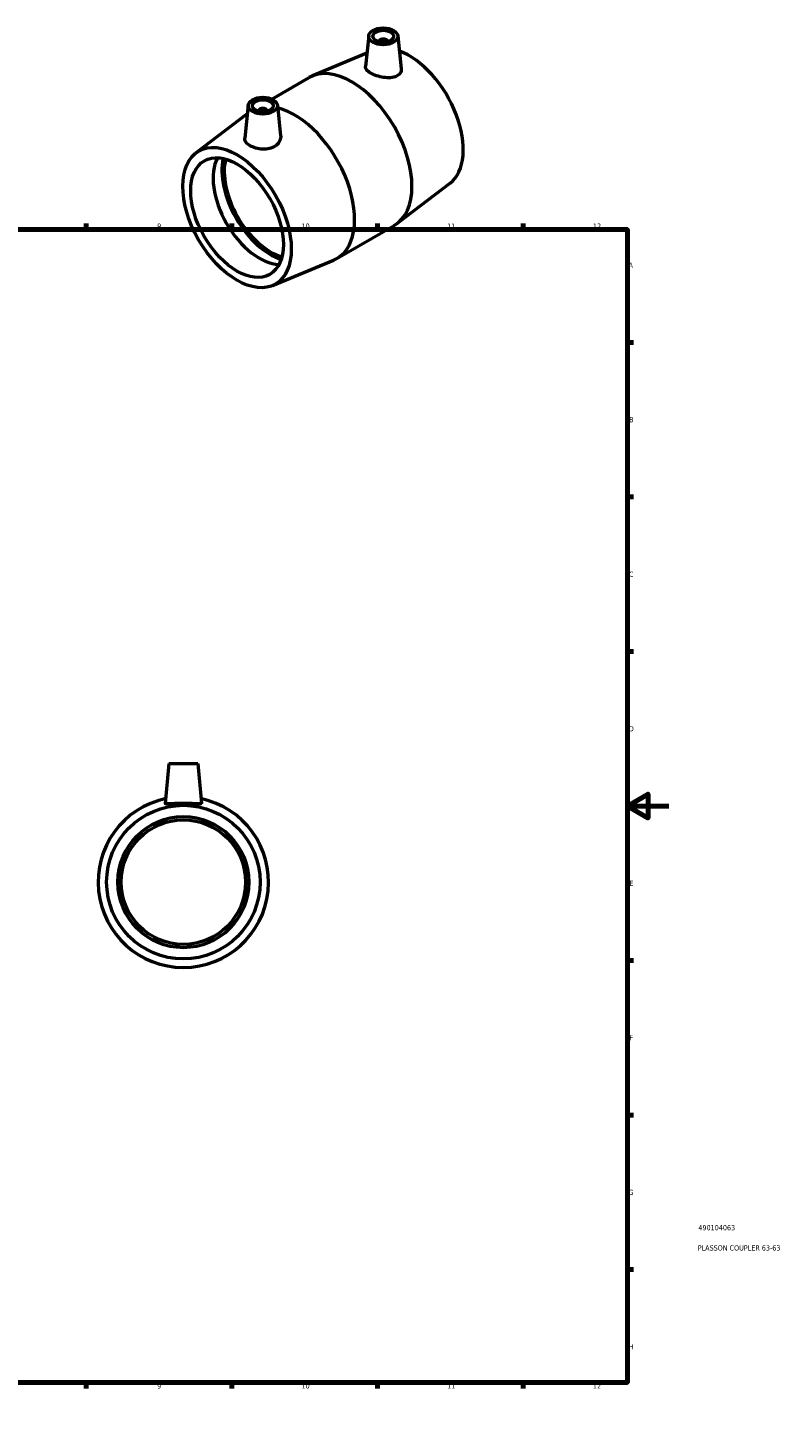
# Model space of a CAD drawing. Header units: millimetres. Extents: x 0 to 895, y 0 to 752.
# Tile 5 of 5: x 533 to 895, y 0 to 671. Entities that reach past the tile are written whole.
import ezdxf

# ---------------------------------------------------------------- set-up
doc = ezdxf.new("R2010")
doc.units = ezdxf.units.MM
for name, color, linetype, lineweight in [('Border (ISO)', 7, 'Continuous', 70), ('Title (ISO)', 7, 'Continuous', 50), ('Visible (ISO)', 7, 'Continuous', 50)]:
    doc.layers.add(name, color=color, linetype=linetype, lineweight=lineweight)
doc.styles.add('Note Text (ISO)', font='tahoma.ttf')

# ---------------------------------------------------------------- blocks, each defined once
blk = doc.blocks.new('Borders Default Border')
at = {"layer": 'Border (ISO)'}
for p, q in [((70.08, 574), (70.08, 576.9)), ((140.17, 574), (140.17, 576.9)), ((210.25, 574), (210.25, 576.9)), ((280.33, 574), (280.33, 576.9)), ((350.42, 574), (350.42, 576.9)), ((490.58, 574), (490.58, 576.9)), ((560.67, 574), (560.67, 576.9)), ((630.75, 574), (630.75, 576.9)), ((700.83, 574), (700.83, 576.9)), ((770.92, 574), (770.92, 576.9)), ((20, 519.75), (17.1, 519.75)), ((821, 519.75), (823.9, 519.75)), ((20, 445.5), (17.1, 445.5)), ((821, 445.5), (823.9, 445.5)), ((20, 371.25), (17.1, 371.25)), ((821, 371.25), (823.9, 371.25)), ((20, 222.75), (17.1, 222.75)), ((821, 222.75), (823.9, 222.75)), ((20, 148.5), (17.1, 148.5)), ((821, 148.5), (823.9, 148.5)), ((20, 74.25), (17.1, 74.25)), ((821, 74.25), (823.9, 74.25)), ((70.08, 20), (70.08, 17.1)), ((140.17, 20), (140.17, 17.1)), ((210.25, 20), (210.25, 17.1)), ((280.33, 20), (280.33, 17.1)), ((350.42, 20), (350.42, 17.1)), ((490.58, 20), (490.58, 17.1)), ((560.67, 20), (560.67, 17.1)), ((630.75, 20), (630.75, 17.1)), ((700.83, 20), (700.83, 17.1)), ((770.92, 20), (770.92, 17.1))]:
    blk.add_line(p, q, dxfattribs=at)
at = {"layer": 'Border (ISO)', "flags": 128}
for points in [[(420.5, 594), (420.5, 574), (414.73, 584), (426.27, 584), (420.5, 574)], [(20, 20), (20, 574), (821, 574), (821, 20), (20, 20)], [(0, 297), (20, 297), (10, 302.77), (10, 291.23), (20, 297)], [(841, 297), (821, 297), (831, 302.77), (831, 291.23), (821, 297)], [(420.5, 0), (420.5, 20), (414.73, 10), (426.27, 10), (420.5, 20)]]:
    blk.add_lwpolyline(points, dxfattribs=at)
at = {"layer": 'Border (ISO)', "color": 232, "true_color": 0xca0064, "char_height": 2.5, "attachment_point": 7, "style": 'Note Text (ISO)'}
for s, insert in [('1', (34.48, 574.4)), ('2', (104.37, 574.4)), ('3', (174.43, 574.35)), ('4', (244.42, 574.4)), ('5', (314.64, 574.35)), ('6', (384.66, 574.35)), ('7', (454.77, 574.4)), ('8', (524.81, 574.34)), ('9', (594.88, 574.35)), ('10', (664.29, 574.35)), ('11', (734.37, 574.4)), ('12', (804.46, 574.4)), ('A', (17.29, 555.62)), ('A', (821.59, 555.62)), ('B', (17.59, 481.37)), ('B', (821.89, 481.37)), ('C', (17.43, 407.08)), ('C', (821.73, 407.08)), ('D', (17.43, 332.88)), ('D', (821.73, 332.88)), ('E', (17.64, 258.63)), ('E', (821.94, 258.63)), ('F', (17.7, 184.38)), ('F', (822, 184.38)), ('G', (17.31, 110.08)), ('G', (821.61, 110.08)), ('H', (17.44, 35.88)), ('H', (821.74, 35.88)), ('1', (34.48, 17.1)), ('2', (104.37, 17.1)), ('3', (174.43, 17.05)), ('4', (244.42, 17.1)), ('5', (314.64, 17.05)), ('6', (384.66, 17.05)), ('7', (454.77, 17.1)), ('8', (524.81, 17.04)), ('9', (594.88, 17.05)), ('10', (664.29, 17.05)), ('11', (734.37, 17.1)), ('12', (804.46, 17.1))]:
    blk.add_mtext(s, dxfattribs=dict(at, insert=insert))
blk = doc.blocks.new('Title Blocks ISO')
at = {"layer": 'Title (ISO)', "color": 232, "true_color": 0xca0064, "style": 'Note Text (ISO)'}
for tag, p in [('PART_NUMBER_001', (34.16, 73.13)), ('DESCRIPTION_001', (33.84, 63.4))]:
    blk.add_attdef(tag, p, '', height=2.5, dxfattribs=at)

msp = doc.modelspace()

# ---------------------------------------------------------------- linework, layer by layer
at = {"layer": 'Visible (ISO)'}
for p, q in [((696.615, 667.11), (695.027, 652.298)), ((701.602, 664.223), (701.602, 664.409)), ((705.602, 664.223), (705.602, 664.409)), ((710.589, 667.11), (712.281, 651.328)), ((695.715, 658.713), (669.561, 647.839)), ((649.983, 636.697), (667.974, 647.057)), ((638.703, 633.761), (637.007, 617.943)), ((643.69, 631.06), (643.69, 630.874)), ((647.69, 631.06), (647.69, 630.874)), ((652.677, 633.761), (654.248, 619.109)), ((613.54, 610.861), (638.268, 629.697)), ((735.752, 596.313), (710.368, 576.977)), ((681.318, 560.117), (708.895, 575.997)), ((650.267, 547.085), (679.731, 559.334)), ((600.464, 317.427), (598.78, 298.187)), ((600.464, 317.427), (614.464, 317.427)), ((614.464, 317.427), (616.147, 298.187))]:
    msp.add_line(p, q, dxfattribs=at)
for radius in [36.9, 31.5, 29.925]:
    msp.add_circle((607.464, 260.427), radius, dxfattribs=at)
msp.add_arc((607.464, 260.427), 41, 101.932792, 78.067208, dxfattribs=at)
for centre, major_axis, ratio in [((703.602, 666.862), (7, 0), 0.5758617), ((703.602, 666.862), (5, 0), 0.5758617), ((645.69, 633.512), (7, 0), 0.5758617), ((645.69, 633.512), (5, 0), 0.5758617), ((633.28, 579.766), (18.414, -31.977), 0.5780931), ((633.28, 579.766), (15.72, -27.297), 0.5780931)]:
    msp.add_ellipse(centre, major_axis=major_axis, ratio=ratio, dxfattribs=at)
for centre, major_axis, ratio, start_param, end_param in [((703.602, 664.409), (-2, 0), 0.5758617, 2.9729035, 6.4518745), ((716.012, 627.408), (18.414, -31.977), 0.5780931, 0.0745495, 2.5367338), ((688.435, 611.527), (-20.46, 35.53), 0.5780931, 3.1415927, 6.2831853), ((645.69, 631.06), (-2, 0), 0.5758617, 2.9729035, 6.4518745), ((660.858, 595.647), (20.46, -35.53), 0.5780931, 6.2086358, 8.9224517), ((644.028, 585.955), (15.72, -27.297), 0.5780931, 3.4890936, 5.9356844), ((649.402, 589.05), (-16.526, 28.697), 0.5780931, 0.5643626, 2.57723), ((649.402, 589.05), (-15.72, 27.297), 0.5780931, 0.5361428, 2.6054499)]:
    msp.add_ellipse(centre, major_axis=major_axis, ratio=ratio, start_param=start_param, end_param=end_param, dxfattribs=at)
for points, knots in [([(709.941, 647.687), (709.168, 647.315), (708.184, 647.06), (706.023, 646.875), (704.847, 646.941), (702.656, 647.277), (701.494, 647.565), (699.345, 648.303), (698.359, 648.751), (696.798, 649.651), (696.125, 650.158), (695.236, 651.169), (695.019, 651.675), (695.019, 652.188), (695.022, 652.243), (695.028, 652.298)], [0, 0, 0, 0, 0.3374085, 0.3374085, 0.674817, 0.674817, 1.0061148, 1.0061148, 1.3374126, 1.3374126, 1.6687104, 1.6687104, 2.0000083, 2.0000083, 2.0393988, 2.0393988, 2.0393988, 2.0393988]), ([(712.281, 651.328), (712.29, 651.241), (712.296, 651.155), (712.316, 650.419), (712.126, 649.735), (711.304, 648.544), (710.673, 648.04), (709.941, 647.687)], [4.55953663, 4.55953663, 4.55953663, 4.55953663, 4.60154216, 4.60154216, 4.92151982, 4.92151982, 5.24149749, 5.24149749, 5.24149749, 5.24149749]), ([(651.629, 614.108), (650.861, 613.597), (649.894, 613.18), (647.785, 612.683), (646.643, 612.6), (644.506, 612.694), (643.366, 612.878), (641.27, 613.468), (640.313, 613.873), (638.796, 614.746), (638.134, 615.274), (637.242, 616.405), (637.012, 617.01), (636.99, 617.706), (636.995, 617.823), (637.008, 617.943)], [0, 0, 0, 0, 0.3199777, 0.3199777, 0.6399553, 0.6399553, 0.9616457, 0.9616457, 1.2833361, 1.2833361, 1.6050265, 1.6050265, 1.9267169, 1.9267169, 1.9909002, 1.9909002, 1.9909002, 1.9909002]), ([(654.247, 619.108), (654.265, 618.946), (654.274, 618.784), (654.274, 617.817), (654.05, 616.945), (653.133, 615.358), (652.439, 614.646), (651.629, 614.108)], [4.4995483, 4.4995483, 4.4995483, 4.4995483, 4.56668045, 4.56668045, 4.90408897, 4.90408897, 5.24149749, 5.24149749, 5.24149749, 5.24149749]), ([(616.145, 298.157), (616.12, 298.048), (615.882, 297.983), (614.972, 297.953), (614.299, 297.986), (612.763, 298.076), (611.794, 298.138), (609.681, 298.232), (608.536, 298.26), (606.391, 298.26), (605.246, 298.232), (603.133, 298.138), (602.165, 298.076), (600.629, 297.986), (599.956, 297.953), (599.045, 297.983), (598.807, 298.048), (598.78, 298.166), (598.78, 298.176), (598.781, 298.187)], [0, 0, 0, 0, 0.3199777, 0.3199777, 0.6399553, 0.6399553, 0.9616457, 0.9616457, 1.2833361, 1.2833361, 1.6050265, 1.6050265, 1.9267169, 1.9267169, 2.2466945, 2.2466945, 2.5666722, 2.5666722, 2.5949422, 2.5949422, 2.5949422, 2.5949422])]:
    msp.add_open_spline(points, degree=3, knots=knots, dxfattribs=at)
msp.add_open_spline([(616.147, 298.187), (616.148, 298.176), (616.147, 298.166), (616.145, 298.157)], degree=3, dxfattribs=at)

# ---------------------------------------------------------------- block references
msp.add_blockref('Borders Default Border', (0, 0))
msp.add_blockref('Title Blocks ISO', (821, 20)).add_auto_attribs({'PART_NUMBER_001': '490104063', 'DESCRIPTION_001': 'PLASSON COUPLER 63-63'})

doc.saveas('drawing.dxf')
